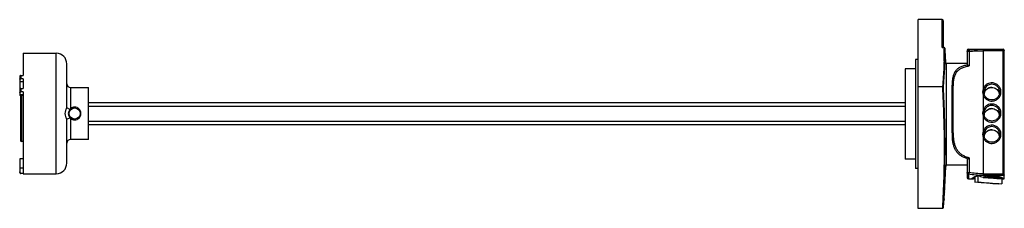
# Model space of a CAD drawing. Header units: millimetres. Extents: x 71 to 602, y 426 to 527.
import ezdxf

# ---------------------------------------------------------------- set-up
doc = ezdxf.new("R2010")
doc.units = ezdxf.units.MM
doc.header["$LTSCALE"] = 61.821587
doc.layers.get('0').update_dxf_attribs({"linetype": 'CONTINUOUS'})

msp = doc.modelspace()

# ---------------------------------------------------------------- linework, layer by layer
at = {"color": 7}
for p, q in [((568.3, 527.44), (555.3, 527.44)), ((555.3, 425.6), (555.3, 527.44)), ((568.3, 512.33), (568.3, 527.44)), ((568.8, 526.76), (568.8, 512.39)), ((568.3, 512.33), (568.54, 512.39)), ((569.25, 512.33), (568.3, 512.33)), ((569.25, 512.39), (568.54, 512.39)), ((569.25, 512.33), (569.25, 512.39)), ((569.75, 511.93), (569.75, 511.92)), ((581.7, 510.82), (581.7, 503.13)), ((582.4, 511.52), (601, 511.52)), ((582.4, 511.52), (582.4, 510.95)), ((582.73, 510.33), (582.73, 502.46)), ((601, 511.27), (590.3, 511.27)), ((590.3, 511.27), (590.3, 490.11)), ((601, 510.65), (590.3, 510.65)), ((601, 444.24), (601, 511.52)), ((601.7, 441.52), (601.7, 510.82)), ((73, 509.27), (73, 497.24)), ((73, 509.27), (90.9, 509.27)), ((90.9, 444.27), (90.9, 509.27)), ((555.3, 506.02), (553.8, 506.02)), ((553.8, 506.02), (553.8, 447.02)), ((570.26, 504.02), (581.7, 504.02)), ((96.6, 479.77), (96.6, 503.57)), ((553.8, 500.97), (548.2, 500.97)), ((548.2, 500.97), (548.2, 452.07)), ((570.29, 503.5), (570.29, 449.02)), ((71.2, 496.93), (71.2, 486.42)), ((71.2, 494.12), (73, 494.12)), ((71.8, 497.24), (71.8, 495.55)), ((71.8, 497.24), (73, 497.24)), ((73, 495.55), (71.8, 495.55)), ((73, 495.55), (73, 490.35)), ((71.8, 490.35), (71.8, 488.4)), ((71.8, 490.35), (73, 490.35)), ((73, 488.4), (71.8, 488.4)), ((73, 488.4), (73, 444.67)), ((98.6, 490.77), (98.6, 479.43)), ((98.6, 490.77), (108.3, 490.77)), ((108.3, 462.77), (108.3, 490.77)), ((555.3, 491.34), (568.38, 491.34)), ((573.53, 466.29), (573.53, 492.02)), ((574.23, 466.59), (574.23, 491.59)), ((590.7, 488.32), (590.7, 488.35)), ((590.8, 487.5), (590.96, 488.1)), ((590.96, 488.11), (590.96, 488.1)), ((71.2, 487.1), (73, 487.1)), ((73, 486.42), (71.2, 486.42)), ((71.7, 486.42), (71.7, 462.12)), ((72.1, 486.42), (72.1, 461.72)), ((590.3, 486.74), (590.3, 478.68)), ((98.61, 478.82), (96.57, 479.79)), ((100.8, 479.77), (100.8, 480.25)), ((108.3, 482.65), (548.2, 482.65)), ((548.2, 480.65), (108.3, 480.65)), ((96.57, 473.76), (98.62, 474.72)), ((96.6, 449.97), (96.6, 473.77)), ((98.6, 474.12), (98.6, 462.77)), ((100.8, 473.77), (100.8, 473.29)), ((108.3, 472.65), (548.2, 472.65)), ((590.3, 475.31), (590.3, 467.25)), ((590.7, 476.89), (590.7, 476.92)), ((590.8, 476.07), (590.96, 476.67)), ((590.96, 476.67), (590.96, 476.67)), ((548.2, 470.65), (108.3, 470.65)), ((73, 461.72), (72.1, 461.72)), ((108.3, 462.77), (98.6, 462.77)), ((590.3, 463.87), (590.3, 443.5)), ((590.7, 465.45), (590.7, 465.49)), ((590.8, 464.64), (590.96, 465.24)), ((590.96, 465.24), (590.96, 465.24)), ((71.2, 452.37), (71.2, 445.28)), ((73, 452.37), (71.2, 452.37)), ((553.8, 452.07), (548.2, 452.07)), ((581.7, 452.03), (581.7, 442.22)), ((582.73, 452.84), (582.73, 444.96)), ((73, 447.27), (71.2, 447.27)), ((555.3, 447.02), (553.8, 447.02)), ((570.29, 449.02), (581.7, 449.02)), ((71.8, 444.67), (71.8, 444.41)), ((71.8, 444.67), (73, 444.67)), ((73, 444.41), (71.8, 444.41)), ((73, 444.41), (73, 444.27)), ((73, 444.27), (90.9, 444.27)), ((582.4, 444.25), (582.4, 441.52)), ((582.4, 441.52), (585.13, 441.52)), ((585.77, 442.63), (585.77, 439.65)), ((587.67, 439.91), (587.67, 443.21)), ((590.23, 442.21), (590.23, 442.49)), ((590.3, 444.24), (601, 444.24)), ((590.3, 443.5), (601.69, 443.5)), ((600.39, 441.43), (600.39, 438.85)), ((600.7, 441.52), (601.7, 441.52)), ((585.77, 439.65), (587.67, 439.91)), ((600.39, 438.85), (598.5, 438.6)), ((569.26, 430.65), (569.23, 430.3)), ((569.26, 430.65), (569.23, 430.3)), ((569.51, 434.56), (569.49, 434.29)), ((569.51, 434.57), (569.5, 434.47)), ((568.38, 425.6), (555.3, 425.6)), ((568.91, 426.3), (568.9, 426.25)), ((568.9, 426.23), (568.9, 426.25))]:
    msp.add_line(p, q, dxfattribs=at)
for points in [[(590.96, 486.9), (590.76, 487.65), (590.7, 488.32)], [(590.96, 475.47), (590.76, 476.22), (590.7, 476.89)], [(590.96, 464.04), (590.76, 464.79), (590.7, 465.45)], [(568.9, 426.23), (569.25, 430.54), (569.49, 434.29)]]:
    msp.add_lwpolyline(points, dxfattribs=at)
msp.add_circle((100.8, 476.77), 3, dxfattribs=at)
for centre, radius, start, end in [((411.46, 509.39), 157.82, 358.4943, 1.0671), ((569.25, 511.89), 0.5, 3.9277, 90), ((410.59, 508.98), 159.2, 358.5055, 1.0583), ((-308.49, 451.67), 880.3, 3.37517, 3.92441), ((582.4, 510.82), 0.7, 90, 180), ((601, 510.82), 0.7, 0, 90), ((90.9, 503.57), 5.7, 0, 90), ((98.6, 492.77), 2, 180, 270), ((595.11, 488.43), 5.09, 160.6599, 199.3401), ((594.91, 486.66), 4.21, 159.8615, 168.7009), ((594.95, 486.61), 4.27, 107.7953, 116.9155), ((594.96, 486.58), 4.3, 90.0494, 107.7343), ((594.95, 488.3), 4.28, 90.0003, 93.1043), ((594.98, 486.65), 4.22, 11.5373, 21.7579), ((595.01, 486.66), 4.2, 12.419, 21.2046), ((595, 486.66), 4.21, 9.882, 12.4066), ((100.8, 476.77), 5.2, 144.548, 215.452), ((100.8, 476.77), 3.4, 139.1268, 220.9981), ((595.11, 476.99), 5.09, 160.6599, 199.3401), ((594.95, 475.18), 4.27, 107.7953, 116.9155), ((594.96, 475.15), 4.3, 90.0494, 107.7343), ((594.95, 476.87), 4.28, 90.0003, 93.1043), ((594.91, 475.22), 4.21, 159.8615, 168.7009), ((594.98, 475.22), 4.22, 11.5373, 21.7579), ((595.01, 475.23), 4.2, 12.419, 21.2046), ((595, 475.22), 4.21, 9.882, 12.4066), ((595.11, 465.56), 5.09, 160.6599, 199.3401), ((594.95, 463.75), 4.27, 107.7953, 116.9155), ((594.96, 463.72), 4.3, 90.0494, 107.7343), ((594.95, 465.44), 4.28, 90.0003, 93.1043), ((72.1, 462.12), 0.4, 180, 270), ((98.6, 460.77), 2, 90, 180), ((594.91, 463.79), 4.21, 159.8615, 168.7009), ((594.98, 463.79), 4.22, 11.5373, 21.7579), ((595.01, 463.79), 4.2, 12.419, 21.2046), ((595, 463.79), 4.21, 9.882, 12.4066), ((90.9, 449.97), 5.7, 270, 360), ((-2647.99, 616.39), 3222.63, 356.76059, 357.02297), ((582.4, 442.22), 0.7, 180, 270), ((-366.22, 471.51), 936.22, 357.22925, 357.73318), ((278.19, 451.86), 291.84, 354.975, 355.763), ((340.18, 447.3), 229.68, 355.8446, 356.7523)]:
    msp.add_arc(centre, radius, start, end, dxfattribs=at)
msp.add_ellipse((594.7, 476.52), major_axis=(26.01, -26.1), ratio=0.896788, start_param=-1.047755, end_param=-0.965741, dxfattribs=at)
for points, knots in [([(568.8, 526.76), (568.8, 526.84), (568.78, 526.99), (568.7, 527.21), (568.54, 527.39), (568.38, 527.44), (568.3, 527.44)], [0, 0, 0, 0, 0.247118, 0.495344, 0.746264, 1, 1, 1, 1]), ([(569.6, 512.21), (569.53, 512.27), (569.41, 512.32), (569.29, 512.33), (569.25, 512.33)], [0, 0, 0, 0, 0.743477, 1, 1, 1, 1]), ([(569.75, 511.92), (569.75, 512), (569.7, 512.11), (569.62, 512.19), (569.6, 512.21)], [0, 0, 0, 0, 0.739391, 1, 1, 1, 1]), ([(582.73, 510.33), (582.62, 510.34), (582.44, 510.34), (582.21, 510.34), (582.05, 510.33), (581.91, 510.32), (581.8, 510.31), (581.74, 510.29), (581.7, 510.28), (581.7, 510.27)], [0, 0, 0, 0, 0.333668, 0.504362, 0.662891, 0.798879, 0.903659, 0.971048, 1, 1, 1, 1]), ([(581.84, 510.67), (581.9, 510.76), (582.07, 510.9), (582.29, 510.95), (582.4, 510.95)], [0, 0, 0, 0, 0.498471, 1, 1, 1, 1]), ([(590.3, 511.27), (588.94, 511.27), (586.31, 511.23), (583.67, 511.08), (582.4, 510.95)], [0, 0, 0, 0, 0.516635, 1, 1, 1, 1]), ([(582.4, 510.95), (582.5, 510.92), (582.66, 510.71), (582.72, 510.47), (582.73, 510.33)], [0, 0, 0, 0, 0.409313, 1, 1, 1, 1]), ([(582.73, 510.33), (583.95, 510.46), (586.47, 510.61), (589, 510.65), (590.3, 510.65)], [0, 0, 0, 0, 0.483785, 1, 1, 1, 1]), ([(601, 511.27), (601.18, 511.27), (601.55, 511.12), (601.7, 510.75), (601.7, 510.57)], [0, 0, 0, 0, 0.50129, 1, 1, 1, 1]), ([(601.7, 510.57), (601.7, 510.58), (601.68, 510.59), (601.64, 510.6), (601.58, 510.62), (601.45, 510.63), (601.26, 510.64), (601.09, 510.65), (601, 510.65)], [0, 0, 0, 0, 0.028119, 0.087553, 0.180282, 0.303683, 0.623509, 1, 1, 1, 1]), ([(569.23, 505.24), (569.2, 504.09), (569.03, 499.45), (568.69, 494.81), (568.38, 491.34)], [0, 0, 0, 0, 0.24974, 1, 1, 1, 1]), ([(568.9, 491.16), (569, 492.3), (569.38, 496.84), (569.64, 501.4), (569.73, 504.82)], [0, 0, 0, 0, 0.250269, 1, 1, 1, 1]), ([(569.23, 505.24), (569.35, 505.24), (569.59, 505.17), (569.72, 504.94), (569.73, 504.83)], [0, 0, 0, 0, 0.521628, 1, 1, 1, 1]), ([(575.36, 499.6), (575.02, 499.12), (574.44, 498.04), (573.92, 496.21), (573.63, 494.18), (573.55, 492.76), (573.53, 492.02)], [0, 0, 0, 0, 0.222691, 0.460605, 0.719458, 1, 1, 1, 1]), ([(574.23, 491.64), (574.25, 492.36), (574.33, 493.74), (574.6, 495.73), (575.1, 497.52), (575.65, 498.58), (575.98, 499.05)], [0, 0, 0, 0, 0.280227, 0.539191, 0.777385, 1, 1, 1, 1]), ([(581.93, 502.99), (581.56, 502.93), (580.85, 502.78), (579.82, 502.52), (578.86, 502.2), (577.72, 501.7), (576.71, 501.06), (575.88, 500.26), (575.52, 499.83), (575.36, 499.6)], [0, 0, 0, 0, 0.147573, 0.287526, 0.420398, 0.545839, 0.779006, 0.889892, 1, 1, 1, 1]), ([(575.98, 499.05), (575.94, 499.18), (575.77, 499.43), (575.5, 499.57), (575.36, 499.6)], [0, 0, 0, 0, 0.492721, 1, 1, 1, 1]), ([(575.98, 499.05), (576.31, 499.52), (577.11, 500.39), (578.69, 501.38), (580.61, 502.06), (582, 502.34), (582.73, 502.46)], [0, 0, 0, 0, 0.220431, 0.453365, 0.711734, 1, 1, 1, 1]), ([(581.7, 503.13), (581.7, 503.1), (581.79, 503.03), (581.87, 503), (581.93, 502.99)], [0, 0, 0, 0, 0.347705, 1, 1, 1, 1]), ([(581.93, 502.99), (582, 502.97), (582.15, 502.91), (582.42, 502.74), (582.61, 502.58), (582.73, 502.46)], [0, 0, 0, 0, 0.222357, 0.477216, 1, 1, 1, 1]), ([(71.8, 497.24), (71.73, 497.24), (71.58, 497.22), (71.39, 497.16), (71.25, 497.07), (71.2, 496.97), (71.2, 496.93)], [0, 0, 0, 0, 0.320379, 0.604295, 0.828602, 1, 1, 1, 1]), ([(71.2, 495.25), (71.2, 495.29), (71.25, 495.38), (71.39, 495.48), (71.58, 495.54), (71.73, 495.55), (71.8, 495.55)], [0, 0, 0, 0, 0.171238, 0.396008, 0.680107, 1, 1, 1, 1]), ([(595.22, 483.51), (595.87, 483.55), (597.15, 483.87), (598.73, 485.05), (599.74, 486.75), (600.02, 488.7), (599.53, 490.61), (598.34, 492.19), (596.64, 493.19), (595.33, 493.37), (594.68, 493.34)], [0, 0, 0, 0, 0.125328, 0.250427, 0.375247, 0.499892, 0.624567, 0.749461, 0.874638, 1, 1, 1, 1]), ([(71.8, 490.35), (71.73, 490.35), (71.58, 490.34), (71.39, 490.28), (71.25, 490.19), (71.2, 490.09), (71.2, 490.05)], [0, 0, 0, 0, 0.319896, 0.603992, 0.82876, 1, 1, 1, 1]), ([(71.2, 488.1), (71.2, 488.14), (71.25, 488.24), (71.39, 488.33), (71.58, 488.39), (71.73, 488.4), (71.8, 488.4)], [0, 0, 0, 0, 0.171394, 0.395706, 0.679628, 1, 1, 1, 1]), ([(568.38, 491.34), (568.46, 491.34), (568.59, 491.33), (568.76, 491.28), (568.89, 491.21), (568.9, 491.15)], [0, 0, 0, 0, 0.383533, 0.676152, 1, 1, 1, 1]), ([(573.53, 492.02), (573.62, 492.02), (573.88, 492), (574.21, 491.83), (574.23, 491.64)], [0, 0, 0, 0, 0.317324, 1, 1, 1, 1]), ([(574.23, 491.59), (574.23, 491.6), (574.23, 491.62), (574.23, 491.64), (574.23, 491.64)], [0, 0, 0, 0, 0.798122, 1, 1, 1, 1]), ([(594.68, 493.34), (594.21, 493.31), (593.25, 493.12), (591.97, 492.44), (590.93, 491.41), (590.47, 490.56), (590.3, 490.11)], [0, 0, 0, 0, 0.250528, 0.500746, 0.750558, 1, 1, 1, 1]), ([(590.3, 490.11), (590.38, 490.08), (590.54, 490.02), (590.72, 489.94), (590.85, 489.88), (590.91, 489.85), (590.94, 489.82), (590.96, 489.81), (590.96, 489.8)], [0, 0, 0, 0, 0.353156, 0.68463, 0.814625, 0.91121, 0.971436, 1, 1, 1, 1]), ([(594.72, 492.57), (594.31, 492.55), (593.49, 492.38), (592.39, 491.79), (591.5, 490.92), (591.1, 490.18), (590.96, 489.8)], [0, 0, 0, 0, 0.250526, 0.500746, 0.75056, 1, 1, 1, 1]), ([(590.96, 488.1), (591.11, 488.5), (591.53, 489.26), (592.46, 490.16), (593.63, 490.74), (594.91, 490.94), (596.2, 490.76), (597.38, 490.2), (598.33, 489.32), (598.77, 488.57), (598.92, 488.18)], [0, 0, 0, 0, 0.124604, 0.249475, 0.374642, 0.499979, 0.625322, 0.750501, 0.875404, 1, 1, 1, 1]), ([(599.2, 488.35), (599.2, 487.86), (599.03, 486.88), (598.28, 485.58), (597.12, 484.62), (595.71, 484.11), (594.2, 484.11), (592.79, 484.62), (591.63, 485.58), (591.13, 486.45), (590.96, 486.9)], [0, 0, 0, 0, 0.12448, 0.24916, 0.374189, 0.499513, 0.624954, 0.750279, 0.875298, 1, 1, 1, 1]), ([(599.2, 488.35), (599.2, 488.9), (598.98, 490.01), (598.04, 491.42), (596.62, 492.36), (595.51, 492.58), (594.95, 492.58)], [0, 0, 0, 0, 0.249315, 0.499032, 0.749306, 1, 1, 1, 1]), ([(594.95, 490.88), (595.37, 490.88), (596.22, 490.76), (597.38, 490.21), (598.32, 489.34), (598.75, 488.61), (598.9, 488.22)], [0, 0, 0, 0, 0.250505, 0.500726, 0.750574, 1, 1, 1, 1]), ([(590.96, 486.9), (590.96, 486.91), (590.94, 486.92), (590.9, 486.91), (590.84, 486.9), (590.71, 486.87), (590.53, 486.82), (590.38, 486.77), (590.3, 486.74)], [0, 0, 0, 0, 0.025135, 0.081461, 0.174939, 0.303099, 0.63628, 1, 1, 1, 1]), ([(590.3, 486.74), (590.48, 486.25), (591, 485.32), (592.18, 484.25), (593.64, 483.59), (594.7, 483.48), (595.22, 483.51)], [0, 0, 0, 0, 0.249404, 0.499232, 0.749485, 1, 1, 1, 1]), ([(100.8, 480.25), (100.4, 480.25), (99.6, 480.11), (98.9, 479.69), (98.6, 479.43)], [0, 0, 0, 0, 0.500759, 1, 1, 1, 1]), ([(98.86, 479.06), (98.87, 479.06), (98.86, 479.08), (98.85, 479.1), (98.83, 479.13), (98.78, 479.2), (98.71, 479.3), (98.64, 479.39), (98.6, 479.43)], [0, 0, 0, 0, 0.023458, 0.078631, 0.172737, 0.30339, 0.642998, 1, 1, 1, 1]), ([(100.8, 473.29), (101.25, 473.29), (101.93, 473.43), (102.72, 473.87), (103.41, 474.45), (104.03, 475.42), (104.29, 476.77), (104.03, 478.12), (103.41, 479.09), (102.72, 479.67), (101.93, 480.11), (101.25, 480.25), (100.8, 480.25)], [0, 0, 0, 0, 0.125004, 0.187649, 0.250219, 0.374885, 0.499998, 0.625114, 0.74978, 0.81235, 0.874994, 1, 1, 1, 1]), ([(594.68, 481.91), (594.21, 481.88), (593.25, 481.69), (591.97, 481), (590.93, 479.98), (590.47, 479.13), (590.3, 478.68)], [0, 0, 0, 0, 0.250528, 0.500746, 0.750558, 1, 1, 1, 1]), ([(590.3, 478.68), (590.38, 478.65), (590.54, 478.59), (590.72, 478.51), (590.85, 478.45), (590.91, 478.42), (590.94, 478.39), (590.96, 478.37), (590.96, 478.37)], [0, 0, 0, 0, 0.353156, 0.68463, 0.814625, 0.91121, 0.971436, 1, 1, 1, 1]), ([(594.72, 481.14), (594.31, 481.11), (593.49, 480.95), (592.39, 480.36), (591.5, 479.48), (591.1, 478.75), (590.96, 478.37)], [0, 0, 0, 0, 0.250526, 0.500746, 0.75056, 1, 1, 1, 1]), ([(590.96, 476.67), (591.11, 477.07), (591.53, 477.83), (592.46, 478.73), (593.63, 479.3), (594.91, 479.51), (596.2, 479.33), (597.38, 478.77), (598.33, 477.89), (598.77, 477.14), (598.92, 476.74)], [0, 0, 0, 0, 0.124604, 0.249475, 0.374642, 0.499979, 0.625322, 0.750501, 0.875404, 1, 1, 1, 1]), ([(595.22, 472.08), (595.87, 472.12), (597.15, 472.44), (598.73, 473.62), (599.74, 475.32), (600.02, 477.27), (599.53, 479.18), (598.34, 480.75), (596.64, 481.76), (595.33, 481.94), (594.68, 481.91)], [0, 0, 0, 0, 0.125328, 0.250427, 0.375247, 0.499892, 0.624567, 0.749461, 0.874638, 1, 1, 1, 1]), ([(599.2, 476.92), (599.2, 477.47), (598.98, 478.58), (598.04, 479.98), (596.62, 480.92), (595.51, 481.14), (594.95, 481.14)], [0, 0, 0, 0, 0.249315, 0.499032, 0.749306, 1, 1, 1, 1]), ([(594.95, 479.45), (595.37, 479.45), (596.22, 479.32), (597.38, 478.77), (598.32, 477.91), (598.75, 477.17), (598.9, 476.78)], [0, 0, 0, 0, 0.250505, 0.500726, 0.750574, 1, 1, 1, 1]), ([(98.86, 474.48), (98.87, 474.48), (98.86, 474.47), (98.85, 474.44), (98.83, 474.41), (98.78, 474.34), (98.71, 474.24), (98.64, 474.16), (98.6, 474.12)], [0, 0, 0, 0, 0.02409, 0.080789, 0.176876, 0.309142, 0.648307, 1, 1, 1, 1]), ([(98.6, 474.12), (98.9, 473.85), (99.6, 473.44), (100.4, 473.29), (100.8, 473.29)], [0, 0, 0, 0, 0.499225, 1, 1, 1, 1]), ([(590.96, 475.47), (590.96, 475.48), (590.94, 475.48), (590.9, 475.48), (590.84, 475.47), (590.71, 475.44), (590.53, 475.39), (590.38, 475.34), (590.3, 475.31)], [0, 0, 0, 0, 0.025135, 0.081461, 0.174939, 0.303099, 0.63628, 1, 1, 1, 1]), ([(590.3, 475.31), (590.48, 474.82), (591, 473.89), (592.18, 472.82), (593.64, 472.16), (594.7, 472.05), (595.22, 472.08)], [0, 0, 0, 0, 0.249404, 0.499232, 0.749485, 1, 1, 1, 1]), ([(599.2, 476.92), (599.2, 476.43), (599.03, 475.44), (598.28, 474.15), (597.12, 473.19), (595.71, 472.68), (594.2, 472.68), (592.79, 473.19), (591.63, 474.15), (591.13, 475.01), (590.96, 475.47)], [0, 0, 0, 0, 0.12448, 0.24916, 0.374189, 0.499513, 0.624954, 0.750279, 0.875298, 1, 1, 1, 1]), ([(594.68, 470.48), (594.21, 470.45), (593.25, 470.26), (591.97, 469.57), (590.93, 468.55), (590.47, 467.7), (590.3, 467.25)], [0, 0, 0, 0, 0.250528, 0.500746, 0.750558, 1, 1, 1, 1]), ([(590.3, 467.25), (590.38, 467.22), (590.54, 467.16), (590.72, 467.08), (590.85, 467.02), (590.91, 466.98), (590.94, 466.96), (590.96, 466.94), (590.96, 466.93)], [0, 0, 0, 0, 0.353156, 0.68463, 0.814625, 0.91121, 0.971436, 1, 1, 1, 1]), ([(594.72, 469.7), (594.31, 469.68), (593.49, 469.52), (592.39, 468.93), (591.5, 468.05), (591.1, 467.32), (590.96, 466.93)], [0, 0, 0, 0, 0.250526, 0.500746, 0.75056, 1, 1, 1, 1]), ([(590.96, 465.24), (591.11, 465.64), (591.53, 466.4), (592.46, 467.29), (593.63, 467.87), (594.91, 468.08), (596.2, 467.9), (597.38, 467.34), (598.33, 466.46), (598.77, 465.71), (598.92, 465.31)], [0, 0, 0, 0, 0.124604, 0.249475, 0.374642, 0.499979, 0.625322, 0.750501, 0.875404, 1, 1, 1, 1]), ([(595.22, 460.65), (595.87, 460.68), (597.15, 461.01), (598.73, 462.19), (599.74, 463.89), (600.02, 465.84), (599.53, 467.75), (598.34, 469.32), (596.64, 470.33), (595.33, 470.51), (594.68, 470.48)], [0, 0, 0, 0, 0.125328, 0.250427, 0.375247, 0.499892, 0.624567, 0.749461, 0.874638, 1, 1, 1, 1]), ([(599.2, 465.49), (599.2, 466.04), (598.98, 467.15), (598.04, 468.55), (596.62, 469.49), (595.51, 469.71), (594.95, 469.71)], [0, 0, 0, 0, 0.249315, 0.499032, 0.749306, 1, 1, 1, 1]), ([(594.95, 468.02), (595.37, 468.02), (596.22, 467.89), (597.38, 467.34), (598.32, 466.48), (598.75, 465.74), (598.9, 465.35)], [0, 0, 0, 0, 0.250505, 0.500726, 0.750574, 1, 1, 1, 1]), ([(573.53, 466.29), (573.62, 466.29), (573.78, 466.3), (574, 466.35), (574.16, 466.42), (574.22, 466.5), (574.23, 466.54)], [0, 0, 0, 0, 0.33423, 0.628583, 0.852122, 1, 1, 1, 1]), ([(573.53, 466.29), (573.54, 466.03), (573.57, 465.03), (573.64, 464.03), (573.71, 463.29)], [0, 0, 0, 0, 0.255185, 1, 1, 1, 1]), ([(574.4, 463.63), (574.38, 463.53), (574.13, 463.35), (573.87, 463.3), (573.71, 463.29)], [0, 0, 0, 0, 0.401916, 1, 1, 1, 1]), ([(581.94, 452.29), (581.3, 452.48), (580.1, 452.91), (578.44, 453.8), (577.03, 454.91), (575.89, 456.25), (575.01, 457.79), (574.38, 459.49), (573.95, 461.34), (573.78, 462.63), (573.71, 463.29)], [0, 0, 0, 0, 0.133959, 0.259881, 0.37971, 0.496818, 0.614997, 0.737304, 0.865467, 1, 1, 1, 1]), ([(574.23, 466.54), (574.23, 466.54), (574.23, 466.56), (574.23, 466.57), (574.23, 466.59)], [0, 0, 0, 0, 0.175148, 1, 1, 1, 1]), ([(574.4, 463.63), (574.38, 463.87), (574.3, 464.84), (574.25, 465.81), (574.23, 466.54)], [0, 0, 0, 0, 0.244694, 1, 1, 1, 1]), ([(582.73, 452.84), (582.1, 453.02), (580.88, 453.42), (579.21, 454.26), (577.77, 455.33), (576.61, 456.63), (575.71, 458.15), (575.07, 459.85), (574.64, 461.69), (574.47, 462.98), (574.4, 463.63)], [0, 0, 0, 0, 0.134066, 0.260191, 0.379999, 0.496878, 0.614743, 0.736905, 0.865165, 1, 1, 1, 1]), ([(590.96, 464.04), (590.96, 464.05), (590.94, 464.05), (590.9, 464.05), (590.84, 464.04), (590.71, 464.01), (590.53, 463.95), (590.38, 463.9), (590.3, 463.87)], [0, 0, 0, 0, 0.025135, 0.081461, 0.174939, 0.303099, 0.63628, 1, 1, 1, 1]), ([(590.3, 463.87), (590.48, 463.39), (591, 462.46), (592.18, 461.38), (593.64, 460.73), (594.7, 460.62), (595.22, 460.65)], [0, 0, 0, 0, 0.249404, 0.499232, 0.749485, 1, 1, 1, 1]), ([(599.2, 465.49), (599.2, 465), (599.03, 464.01), (598.28, 462.72), (597.12, 461.76), (595.71, 461.24), (594.2, 461.24), (592.79, 461.75), (591.63, 462.71), (591.13, 463.58), (590.96, 464.04)], [0, 0, 0, 0, 0.12448, 0.24916, 0.374189, 0.499513, 0.624954, 0.750279, 0.875298, 1, 1, 1, 1]), ([(569.78, 458.8), (569.77, 458.73), (569.64, 458.63), (569.46, 458.58), (569.34, 458.57), (569.28, 458.57)], [0, 0, 0, 0, 0.389967, 0.689682, 1, 1, 1, 1]), ([(581.94, 452.29), (581.9, 452.27), (581.8, 452.22), (581.7, 452.11), (581.7, 452.03)], [0, 0, 0, 0, 0.319793, 1, 1, 1, 1]), ([(581.94, 452.29), (582.08, 452.35), (582.36, 452.53), (582.61, 452.73), (582.73, 452.84)], [0, 0, 0, 0, 0.492062, 1, 1, 1, 1]), ([(71.8, 444.67), (71.72, 444.67), (71.57, 444.71), (71.37, 444.84), (71.23, 445.04), (71.2, 445.2), (71.2, 445.28)], [0, 0, 0, 0, 0.249989, 0.499935, 0.749915, 1, 1, 1, 1]), ([(71.2, 445.01), (71.2, 444.93), (71.23, 444.78), (71.37, 444.58), (71.57, 444.44), (71.73, 444.41), (71.8, 444.41)], [0, 0, 0, 0, 0.25005, 0.500022, 0.749982, 1, 1, 1, 1]), ([(581.7, 444.9), (581.7, 444.91), (581.74, 444.92), (581.8, 444.94), (581.91, 444.95), (582.05, 444.96), (582.21, 444.97), (582.44, 444.98), (582.62, 444.97), (582.73, 444.96)], [0, 0, 0, 0, 0.028952, 0.096341, 0.201121, 0.337108, 0.495637, 0.666331, 1, 1, 1, 1]), ([(582.4, 444.25), (582.23, 444.25), (581.95, 444.35), (581.74, 444.64), (581.7, 444.81), (581.7, 444.9)], [0, 0, 0, 0, 0.508929, 0.757279, 1, 1, 1, 1]), ([(582.73, 444.96), (582.71, 444.82), (582.66, 444.6), (582.53, 444.37), (582.45, 444.28), (582.4, 444.25)], [0, 0, 0, 0, 0.560341, 0.803485, 1, 1, 1, 1]), ([(582.4, 444.25), (583.66, 443.98), (586.29, 443.61), (588.94, 443.5), (590.3, 443.5)], [0, 0, 0, 0, 0.485403, 1, 1, 1, 1]), ([(590.3, 444.24), (589, 444.24), (586.46, 444.34), (583.94, 444.7), (582.73, 444.96)], [0, 0, 0, 0, 0.514177, 1, 1, 1, 1]), ([(584.4, 441.73), (584.4, 441.79), (584.51, 441.94), (584.77, 442.14), (585.17, 442.38), (585.5, 442.54), (585.69, 442.62)], [0, 0, 0, 0, 0.115492, 0.317338, 0.613266, 1, 1, 1, 1]), ([(585.13, 441.52), (585.02, 441.52), (584.84, 441.53), (584.63, 441.55), (584.51, 441.6), (584.44, 441.64), (584.4, 441.69), (584.4, 441.73)], [0, 0, 0, 0, 0.393092, 0.680752, 0.787067, 0.871486, 1, 1, 1, 1]), ([(585.68, 441.54), (585.63, 441.54), (585.45, 441.53), (585.26, 441.52), (585.13, 441.52)], [0, 0, 0, 0, 0.274887, 1, 1, 1, 1]), ([(585.69, 442.62), (585.81, 442.68), (586.38, 442.92), (586.96, 443.13), (587.42, 443.28)], [0, 0, 0, 0, 0.218791, 1, 1, 1, 1]), ([(590.23, 442.21), (590.91, 442.28), (592.4, 442.38), (593.9, 442.41), (594.7, 442.41)], [0, 0, 0, 0, 0.459014, 1, 1, 1, 1]), ([(600.39, 441.43), (599.49, 441.49), (596.1, 441.69), (592.71, 441.96), (590.23, 442.21)], [0, 0, 0, 0, 0.267366, 1, 1, 1, 1]), ([(601, 441.73), (601, 441.77), (600.91, 441.88), (600.7, 442), (600.36, 442.14), (599.91, 442.3), (599.34, 442.46), (598.4, 442.67), (597.06, 442.87), (595.31, 443), (593.51, 442.97), (591.81, 442.81), (590.74, 442.61), (590.25, 442.49)], [0, 0, 0, 0, 0.011971, 0.034096, 0.067325, 0.111226, 0.164918, 0.22729, 0.372835, 0.536219, 0.704205, 0.863058, 1, 1, 1, 1]), ([(594.7, 442.41), (595.51, 442.41), (596.68, 442.39), (598.16, 442.3), (599.1, 442.22), (599.88, 442.12), (600.4, 442.03), (600.72, 441.93), (600.88, 441.87), (601, 441.79), (601, 441.73)], [0, 0, 0, 0, 0.376394, 0.546684, 0.696284, 0.819638, 0.912362, 0.94633, 0.971887, 1, 1, 1, 1]), ([(601, 441.73), (601, 441.7), (600.96, 441.63), (600.83, 441.57), (600.64, 441.49), (600.48, 441.45), (600.39, 441.43)], [0, 0, 0, 0, 0.121258, 0.317737, 0.609762, 1, 1, 1, 1]), ([(601, 444.24), (601.14, 444.1), (601.33, 443.91), (601.56, 443.66), (601.65, 443.55), (601.69, 443.5)], [0, 0, 0, 0, 0.573895, 0.824565, 1, 1, 1, 1]), ([(598.5, 438.6), (596.53, 438.83), (592.29, 439.24), (588.04, 439.53), (585.77, 439.65)], [0, 0, 0, 0, 0.466282, 1, 1, 1, 1]), ([(587.67, 439.91), (589.64, 439.67), (593.88, 439.26), (598.12, 438.98), (600.39, 438.85)], [0, 0, 0, 0, 0.466282, 1, 1, 1, 1]), ([(568.38, 425.6), (568.46, 425.6), (568.61, 425.65), (568.77, 425.81), (568.86, 426.01), (568.89, 426.16), (568.9, 426.23)], [0, 0, 0, 0, 0.253311, 0.504272, 0.752799, 1, 1, 1, 1])]:
    msp.add_open_spline(points, degree=3, knots=knots, dxfattribs=at)
for points in [[(581.7, 510.27), (581.7, 510.41), (581.75, 510.56), (581.84, 510.67)], [(568.38, 491.34), (568.91, 480.43), (569.28, 469.5), (569.28, 458.57)], [(569.78, 458.8), (569.78, 469.59), (569.42, 480.38), (568.9, 491.15)], [(590.7, 488.35), (590.7, 488.84), (590.79, 489.34), (590.96, 489.8)], [(590.96, 488.11), (591.14, 488.59), (591.41, 489.04), (591.74, 489.43)], [(591.74, 489.43), (592.1, 489.83), (592.54, 490.18), (593.02, 490.42)], [(98.6, 479.43), (98.47, 479.29), (98.36, 479.14), (98.25, 478.99)], [(590.7, 476.92), (590.7, 477.41), (590.79, 477.91), (590.96, 478.37)], [(590.96, 476.67), (591.14, 477.15), (591.41, 477.61), (591.74, 477.99)], [(591.74, 477.99), (592.1, 478.4), (592.54, 478.74), (593.02, 478.99)], [(98.26, 474.55), (98.36, 474.4), (98.48, 474.25), (98.6, 474.12)], [(590.7, 465.49), (590.7, 465.98), (590.79, 466.47), (590.96, 466.93)], [(591.74, 466.56), (592.1, 466.97), (592.54, 467.31), (593.02, 467.56)], [(590.96, 465.24), (591.14, 465.72), (591.41, 466.18), (591.74, 466.56)], [(569.28, 458.57), (569.28, 447.58), (568.92, 436.58), (568.38, 425.6)], [(569.26, 434.48), (569.58, 442.58), (569.78, 450.69), (569.78, 458.8)], [(601.69, 443.5), (601.7, 443.49), (601.7, 443.47), (601.7, 443.45)]]:
    msp.add_open_spline(points, degree=3, dxfattribs=at)

doc.saveas('drawing.dxf')
